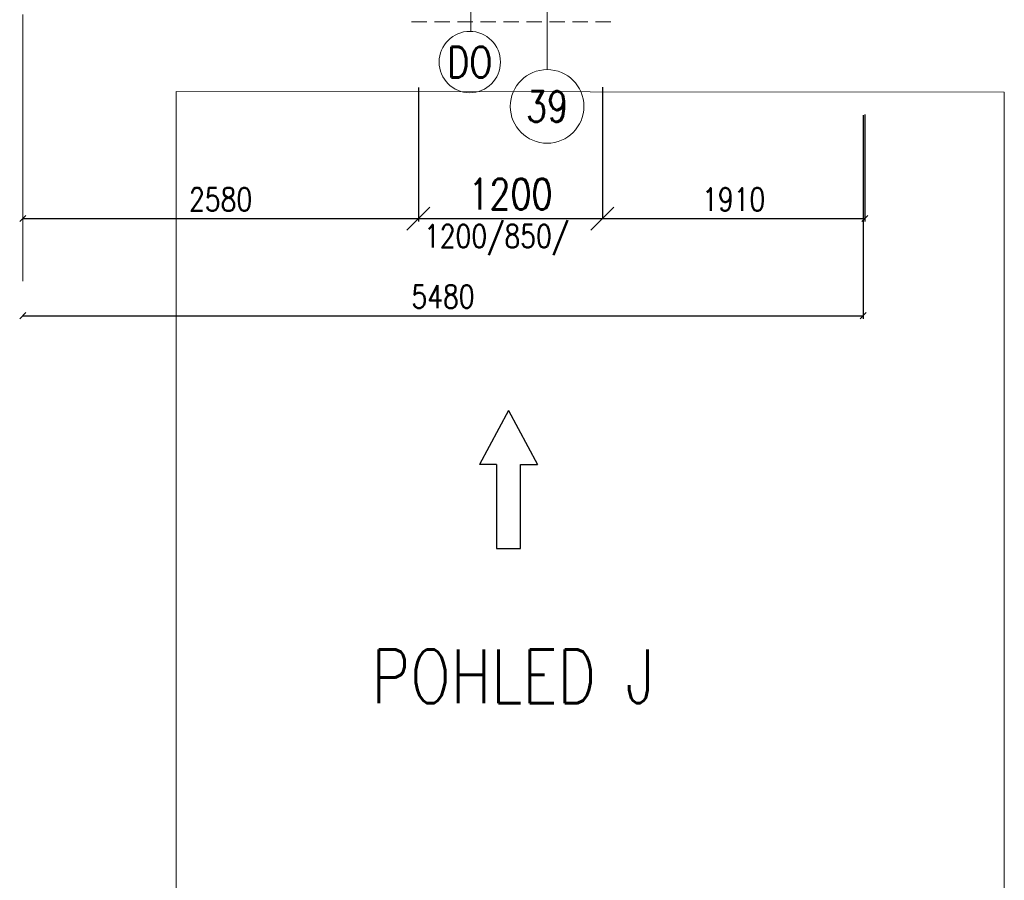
# Model space of a CAD drawing. Header units: millimetres. Extents: x -238874 to 551972, y -298952 to 658415.
# Tile 197 of 256: x 23958 to 30378, y 147061 to 152673. Entities that reach past the tile are written whole.
import ezdxf
from ezdxf.enums import TextEntityAlignment as Align

# ---------------------------------------------------------------- set-up
doc = ezdxf.new("R2010")
doc.units = ezdxf.units.MM
doc.header["$LTSCALE"] = 20
doc.linetypes.add('DASHED', pattern=[0.75, 0.5, -0.25])
for name, color, linetype, lineweight in [('_00_HEDVIKA_pohledy', 1, 'Continuous', 25), ('CKBUBLINY', 1, 'Continuous', 18), ('CKBUBLINY DEMOLICE', 4, 'Continuous', 18), ('CKBUBLINY_POPIS', 3, 'Continuous', 25), ('CKKOTY', 3, 'Continuous', 18), ('CKOKNA', 30, 'Continuous', 18), ('PRUCHODY', 7, 'Continuous', 18)]:
    doc.layers.add(name, color=color, linetype=linetype, lineweight=lineweight)
doc.layers.add('KOTY', color=8, linetype='Continuous')
doc.styles.add('SIMPLEX', font='SIMPLEX.shx', dxfattribs={"width": 0.8, "bigfont": 'CAD13.shx'})
doc.styles.get("Standard").update_dxf_attribs({"font": 'simplex.shx', "width": 0.8})
doc.dimstyles.new('CADKON', dxfattribs={"dimscale": 100, "dimtxt": 2, "dimasz": 1.5, "dimexe": 0, "dimexo": 2, "dimgap": 0.6, "dimtad": 1, "dimrnd": 1, "dimtxsty": 'Standard', "dimblk1": 'OBLIQUE', "dimblk2": 'OBLIQUE', "dimsah": 1, "dimcen": 2.5, "dimadec": 1, "dimazin": 2, "dimtfac": 1, "dimtix": 1, "dimtmove": 2, "dimatfit": 3, "dimldrblk": 'OPEN30', "dimfxl": 5, "dimtfill": 1, "dimtolj": 1, "dimarcsym": 0})
doc.dimstyles.new('CKA', dxfattribs={"dimtxt": 200, "dimasz": 40, "dimexe": 20, "dimexo": 0.2, "dimgap": 50, "dimtad": 1, "dimdec": 0, "dimrnd": 1, "dimzin": 0, "dimdsep": 46, "dimtxsty": 'Standard', "dimblk1": 'OBLIQUE', "dimblk2": 'OBLIQUE', "dimsah": 1, "dimcen": 0.09, "dimclrd": 253, "dimclre": 253, "dimclrt": 253, "dimadec": 0, "dimazin": 0, "dimtfac": 1, "dimtdec": 0, "dimtix": 1, "dimtmove": 2, "dimatfit": 3, "dimfxl": 1, "dimtolj": 1, "dimtzin": 0, "dimarcsym": 0})

# ---------------------------------------------------------------- blocks, each defined once
blk = doc.blocks.new('_OBLIQUE')
at = {"color": 0, "linetype": 'ByBlock'}
blk.add_line((-0.5, -0.5), (0.5, 0.5), dxfattribs=at)
blk = doc.blocks.new('*D1492')
at = {"layer": 'DEFPOINTS', "color": 0, "transparency": 16777216}
for p in [(23978, 152430.7), (29458, 152430.7), (29458, 150742.7)]:
    blk.add_point(p, dxfattribs=at)
at = {"layer": 'KOTY', "lineweight": -2, "transparency": 16777216}
for p, q in [((29458, 152049.9), (29458, 150722.7)), ((23978, 150742.7), (29458, 150742.7))]:
    blk.add_line(p, q, dxfattribs=at)
at = {"layer": 'KOTY', "lineweight": -2, "transparency": 16777216, "xscale": 40, "yscale": 40, "zscale": 40, "rotation": 180}
blk.add_blockref('_OBLIQUE', (23978, 150742.7), dxfattribs=at)
at = {"layer": 'KOTY', "lineweight": -2, "transparency": 16777216, "xscale": 40, "yscale": 40, "zscale": 40}
blk.add_blockref('_OBLIQUE', (29458, 150742.7), dxfattribs=at)
at = {"layer": 'KOTY', "transparency": 16777216, "insert": (26718, 150867.7), "char_height": 150, "attachment_point": 5, "style": 'SIMPLEX'}
blk.add_mtext('\\A1;5480', dxfattribs=at)
blk = doc.blocks.new('*D1493')
at = {"layer": 'CKKOTY', "color": 0, "lineweight": -2, "transparency": 16777216}
for p, q in [((26558, 152230.7), (26558, 151376.2)), ((27758, 152233.7), (27758, 151376.2)), ((26558, 151376.2), (27758, 151376.2))]:
    blk.add_line(p, q, dxfattribs=at)
at = {"layer": 'DEFPOINTS', "color": 0, "transparency": 16777216}
for p in [(26558, 152430.7), (27758, 152433.7), (27758, 151376.2)]:
    blk.add_point(p, dxfattribs=at)
at = {"layer": 'CKKOTY', "color": 0, "lineweight": -2, "transparency": 16777216, "xscale": 150, "yscale": 150, "zscale": 150, "rotation": 180}
blk.add_blockref('_OBLIQUE', (26558, 151376.2), dxfattribs=at)
at = {"layer": 'CKKOTY', "color": 0, "lineweight": -2, "transparency": 16777216, "xscale": 150, "yscale": 150, "zscale": 150}
blk.add_blockref('_OBLIQUE', (27758, 151376.2), dxfattribs=at)
at = {"layer": 'CKKOTY', "color": 0, "transparency": 16777216, "insert": (27158, 151536.2), "char_height": 200, "attachment_point": 5, "bg_fill": 3, "box_fill_scale": 1.1, "bg_fill_color": 256, "bg_fill_true_color": 13158600, "bg_fill_transparency": 0}
blk.add_mtext('\\A1;1200', dxfattribs=at)
blk = doc.blocks.new('_Open30')
at = {"color": 0, "lineweight": -2}
for p, q in [((-1, 0.268), (0, 0)), ((0, 0), (-1, -0.268)), ((0, 0), (-1, 0))]:
    blk.add_line(p, q, dxfattribs=at)
blk = doc.blocks.new('*D1494')
at = {"layer": 'DEFPOINTS', "color": 0, "transparency": 16777216}
for p in [(23978, 152430.7), (26558, 152430.7), (26558, 151376.2)]:
    blk.add_point(p, dxfattribs=at)
at = {"layer": 'KOTY', "lineweight": -2, "transparency": 16777216}
for p, q in [((26558, 152049.9), (26558, 151356.2)), ((23978, 151376.2), (26558, 151376.2))]:
    blk.add_line(p, q, dxfattribs=at)
at = {"layer": 'KOTY', "lineweight": -2, "transparency": 16777216, "xscale": 40, "yscale": 40, "zscale": 40, "rotation": 180}
blk.add_blockref('_OBLIQUE', (23978, 151376.2), dxfattribs=at)
at = {"layer": 'KOTY', "lineweight": -2, "transparency": 16777216, "xscale": 40, "yscale": 40, "zscale": 40}
blk.add_blockref('_OBLIQUE', (26558, 151376.2), dxfattribs=at)
at = {"layer": 'KOTY', "transparency": 16777216, "insert": (25268, 151501.2), "char_height": 150, "attachment_point": 5, "style": 'SIMPLEX'}
blk.add_mtext('\\A1;2580', dxfattribs=at)
blk = doc.blocks.new('*D1499')
at = {"layer": 'DEFPOINTS', "color": 0, "transparency": 16777216}
for p in [(27758, 152433.7), (29468, 152435.7), (29468, 151376.2)]:
    blk.add_point(p, dxfattribs=at)
at = {"layer": 'KOTY', "lineweight": -2, "transparency": 16777216}
for p, q in [((29468, 152054.9), (29468, 151356.2)), ((27758, 151376.2), (29468, 151376.2))]:
    blk.add_line(p, q, dxfattribs=at)
at = {"layer": 'KOTY', "lineweight": -2, "transparency": 16777216, "xscale": 40, "yscale": 40, "zscale": 40, "rotation": 180}
blk.add_blockref('_OBLIQUE', (27758, 151376.2), dxfattribs=at)
at = {"layer": 'KOTY', "lineweight": -2, "transparency": 16777216, "xscale": 40, "yscale": 40, "zscale": 40}
blk.add_blockref('_OBLIQUE', (29468, 151376.2), dxfattribs=at)
at = {"layer": 'KOTY', "transparency": 16777216, "insert": (28613, 151501.2), "char_height": 150, "attachment_point": 5, "style": 'SIMPLEX'}
blk.add_mtext('\\A1;1910', dxfattribs=at)
blk = doc.blocks.new('*U3468')
at = {"color": 0, "linetype": 'ByBlock', "lineweight": -2}
for p, q in [((48.4, 38.7), (48.4, 94.6)), ((224.7, 0), (48.4, 94.6)), ((224.7, 0), (48.4, -94.6)), ((48.4, -38.7), (48.4, -94.6))]:
    blk.add_line(p, q, dxfattribs=at)
blk.add_lwpolyline([(48.4, -38.7), (-224.7, -38.7), (-224.7, 38.7), (48.4, 38.7)], dxfattribs=at)
at = {"color": 0, "linetype": 'Continuous', "lineweight": -2, "flags": 8}
blk.add_attdef('SPÁD', text='', height=100, dxfattribs=at).set_placement((0, 40), align=Align.CENTER)
blk = doc.blocks.new('CK_BUBBLE_1_0_0')
at = {"color": 0, "linetype": 'ByBlock', "lineweight": -2}
blk.add_circle((0, 0), 1, dxfattribs=at)

msp = doc.modelspace()

# ---------------------------------------------------------------- linework, layer by layer
at = {"layer": 'CKBUBLINY DEMOLICE'}
msp.add_line((26899.69, 152596.669), (26899.69, 152921.59), dxfattribs=at)
at = {"layer": 'CKOKNA', "linetype": 'DASHED', "ltscale": 10}
msp.add_line((27812.996, 152659.878), (26511.61, 152659.878), dxfattribs=at)
at = {"layer": 'PRUCHODY'}
for p, q in [((23977.962, 152705.863), (23977.962, 150968.507)), ((24977.962, 152204.95), (24977.962, 138704.945)), ((24977.962, 152204.95), (24977.962, 138704.945)), ((30377.962, 152200.023), (24977.962, 152204.95)), ((30377.962, 152200.023), (30377.962, 138700.018))]:
    msp.add_line(p, q, dxfattribs=at)

# ---------------------------------------------------------------- block references
at = {"layer": '_00_HEDVIKA_pohledy', "xscale": -2, "yscale": 2, "zscale": 2, "rotation": 270}
msp.add_blockref('*U3468', (27145.126, 149675.091), dxfattribs=at)

# ---------------------------------------------------------------- texts
at = {"layer": '_00_HEDVIKA_pohledy', "lineweight": 35, "insert": (26252.093, 148217.035), "char_height": 350, "attachment_point": 7}
msp.add_mtext_dynamic_manual_height_columns('POHLED J', width=9267.13323, gutter_width=1250, heights=[0], dxfattribs=at)
at = {"layer": 'CKKOTY', "insert": (26594.238, 151336.558), "char_height": 150, "width": 1424.4, "attachment_point": 1}
msp.add_mtext('1200/850/', dxfattribs=at)

# ---------------------------------------------------------------- dimensions: what is measured, and where the dimension line sits
at = {"layer": 'KOTY'}
dim = msp.add_linear_dim(base=(29457.962, 150742.727), p1=(23977.962, 152430.695), p2=(29457.962, 152430.695), angle=180, text='5480', dimstyle='CKA', override={"dimtxt": 150, "dimexo": 380.774374, "dimtxsty": 'SIMPLEX', "dimse1": 1, "dimclrd": 256, "dimclre": 256, "dimclrt": 256}, dxfattribs=at)
dim.commit()
dim.dimension.update_dxf_attribs({"geometry": '*D1492', "text_midpoint": (26717.962, 150867.727)})

# ---------------------------------------------------------------- next in the draw order: dimensions: what is measured, and where the dimension line sits
at = {"layer": 'CKKOTY'}
dim = msp.add_linear_dim(base=(27757.962, 151376.233), p1=(26557.962, 152430.695), p2=(27757.962, 152433.742), angle=180, text='1200', dimstyle='CADKON', dxfattribs=at)
dim.commit()
dim.dimension.update_dxf_attribs({"geometry": '*D1493', "text_midpoint": (27157.962, 151536.233)})

# ---------------------------------------------------------------- next in the draw order: linework, layer by layer
at = {"layer": 'CKBUBLINY'}
msp.add_line((27397.962, 152347.508), (27397.962, 153125.938), dxfattribs=at)

# ---------------------------------------------------------------- next in the draw order: block references
ref = msp.add_blockref('CK_BUBBLE_1_0_0', (27397.074, 152107.509), dxfattribs=dict(at, xscale=240, yscale=240, zscale=240))
ref.add_attrib('NUM1', '39', dxfattribs={"layer": 'CKBUBLINY_POPIS', "height": 200, "width": 0.8, "flags": 8}).set_placement((27397.074, 152107.509), align=Align.MIDDLE_CENTER)
at = {"layer": 'CKBUBLINY DEMOLICE'}
ref = msp.add_blockref('CK_BUBBLE_1_0_0', (26892.915, 152396.669), dxfattribs=dict(at, xscale=200, yscale=200, zscale=200))
ref.add_attrib('NUM1', 'DO', dxfattribs={"height": 200, "width": 0.8, "flags": 8}).set_placement((26892.915, 152396.669), align=Align.MIDDLE_CENTER)

# ---------------------------------------------------------------- next in the draw order: dimensions: what is measured, and where the dimension line sits
at = {"layer": 'KOTY'}
for base, p1, p2, text, picture, middle in [((26557.962, 151376.233), (23977.962, 152430.695), (26557.962, 152430.695), '2580', '*D1494', (25267.962, 151501.233)), ((29467.962, 151376.233), (27757.962, 152433.742), (29467.962, 152435.695), '1910', '*D1499', (28612.962, 151501.233))]:
    dim = msp.add_linear_dim(base=base, p1=p1, p2=p2, angle=180, text=text, dimstyle='CKA', override={"dimtxt": 150, "dimexo": 380.774374, "dimtxsty": 'SIMPLEX', "dimse1": 1, "dimclrd": 256, "dimclre": 256, "dimclrt": 256}, dxfattribs=at)
    dim.commit()
    dim.dimension.update_dxf_attribs({"geometry": picture, "text_midpoint": middle})

doc.saveas('drawing.dxf')
